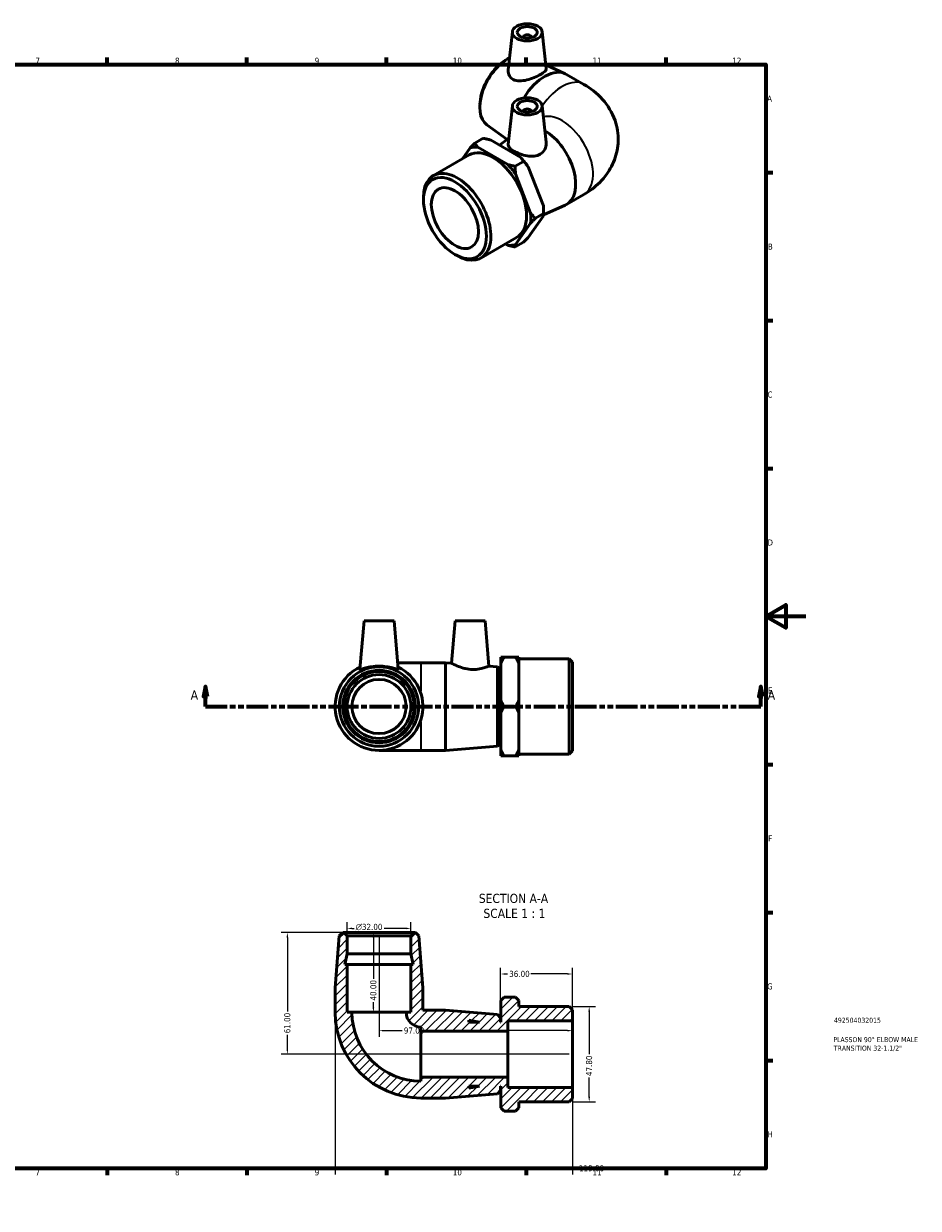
# Model space of a CAD drawing. Header units: millimetres. Extents: x 0 to 897, y -50 to 609.
# Tile 3 of 3: x 449 to 897, y 0 to 594. Entities that reach past the tile are written whole.
import ezdxf

# ---------------------------------------------------------------- set-up
doc = ezdxf.new("R2010")
doc.units = ezdxf.units.MM
doc.linetypes.add('DOUBLE_DASH_CHAIN', pattern=[1.2403, 0.6614, -0.0827, 0.1654, -0.0827, 0.1654, -0.0827])
for name, color, linetype, lineweight in [('Border (ANSI)', 7, 'Continuous', 70), ('Dimension (ANSI)', 7, 'Continuous', 25), ('Hatch (ANSI)', 7, 'Continuous', 18), ('Section Line (ANSI)', 7, 'DOUBLE_DASH_CHAIN', 70), ('Symbol (ANSI)', 7, 'Continuous', 25), ('Title (ISO)', 7, 'Continuous', 50), ('Visible (ANSI)', 7, 'Continuous', 50), ('Visible Narrow (ANSI)', 7, 'Continuous', 35)]:
    doc.layers.add(name, color=color, linetype=linetype, lineweight=lineweight)
doc.styles.add('Label Text (ANSI)', font='tahoma.ttf')
doc.styles.add('Note Text (ANSI)', font='tahoma.ttf')
doc.styles.add('Note Text (ISO)', font='tahoma.ttf')
doc.dimstyles.new('Default - mm (ANSI)', dxfattribs={"dimtxt": 3.048, "dimasz": 2.5, "dimexe": 3.175, "dimexo": 1.6002, "dimgap": 0.8, "dimtad": 0, "dimtoh": 1, "dimrnd": 1e-08, "dimzin": 4, "dimdsep": 46, "dimtxsty": 'Note Text (ANSI)', "dimcen": 0.09, "dimdle": 10, "dimclrd": 256, "dimclre": 256, "dimclrt": 230, "dimadec": 1, "dimazin": 1, "dimtfac": 1, "dimtofl": 0, "dimtmove": 0, "dimatfit": 3, "dimfxl": 1, "dimtolj": 1, "dimtzin": 4, "dimlwd": -1, "dimlwe": -1, "dimarcsym": 0})

# ---------------------------------------------------------------- blocks, each defined once
blk = doc.blocks.new('Borders Default Border')
at = {"layer": 'Border (ANSI)'}
for p, q in [((70.08, 574), (70.08, 577.45)), ((140.17, 574), (140.17, 577.45)), ((210.25, 574), (210.25, 577.45)), ((280.33, 574), (280.33, 577.45)), ((350.42, 574), (350.42, 577.45)), ((490.58, 574), (490.58, 577.45)), ((560.67, 574), (560.67, 577.45)), ((630.75, 574), (630.75, 577.45)), ((700.83, 574), (700.83, 577.45)), ((770.92, 574), (770.92, 577.45)), ((20, 519.75), (16.55, 519.75)), ((821, 519.75), (824.45, 519.75)), ((20, 445.5), (16.55, 445.5)), ((821, 445.5), (824.45, 445.5)), ((20, 371.25), (16.55, 371.25)), ((821, 371.25), (824.45, 371.25)), ((20, 222.75), (16.55, 222.75)), ((821, 222.75), (824.45, 222.75)), ((20, 148.5), (16.55, 148.5)), ((821, 148.5), (824.45, 148.5)), ((20, 74.25), (16.55, 74.25)), ((821, 74.25), (824.45, 74.25)), ((70.08, 20), (70.08, 16.55)), ((140.17, 20), (140.17, 16.55)), ((210.25, 20), (210.25, 16.55)), ((280.33, 20), (280.33, 16.55)), ((350.42, 20), (350.42, 16.55)), ((490.58, 20), (490.58, 16.55)), ((560.67, 20), (560.67, 16.55)), ((630.75, 20), (630.75, 16.55)), ((700.83, 20), (700.83, 16.55)), ((770.92, 20), (770.92, 16.55))]:
    blk.add_line(p, q, dxfattribs=at)
at = {"layer": 'Border (ANSI)', "flags": 128}
for points in [[(420.5, 594), (420.5, 574), (414.73, 584), (426.27, 584), (420.5, 574)], [(20, 20), (20, 574), (821, 574), (821, 20), (20, 20)], [(0, 297), (20, 297), (10, 302.77), (10, 291.23), (20, 297)], [(841, 297), (821, 297), (831, 302.77), (831, 291.23), (821, 297)], [(420.5, 0), (420.5, 20), (414.73, 10), (426.27, 10), (420.5, 20)]]:
    blk.add_lwpolyline(points, dxfattribs=at)
at = {"layer": 'Border (ANSI)', "color": 230, "true_color": 0xff0080, "attachment_point": 7, "style": 'Note Text (ANSI)'}
for s, insert, char_height in [('1', (34.35, 574.4), 3.05), ('2', (104.2, 574.4), 3.05), ('3', (174.26, 574.34), 3.05), ('4', (244.23, 574.4), 3.05), ('5', (314.48, 574.34), 3.05), ('6', (384.49, 574.34), 3.05), ('7', (454.6, 574.4), 3.05), ('8', (524.63, 574.33), 3.05), ('9', (594.7, 574.34), 3.05), ('10', (663.96, 574.34), 3.048), ('11', (734.04, 574.4), 3.048), ('12', (804.13, 574.4), 3.048), ('A', (16.78, 555.35), 3.05), ('A', (821.63, 555.35), 3.05), ('B', (17.15, 481.1), 3.05), ('B', (821.99, 481.1), 3.05), ('C', (16.95, 406.8), 3.05), ('C', (821.8, 406.8), 3.05), ('D', (16.96, 332.6), 3.05), ('D', (821.81, 332.6), 3.05), ('E', (17.21, 258.35), 3.05), ('E', (822.05, 258.35), 3.05), ('F', (17.29, 184.1), 3.05), ('F', (822.14, 184.1), 3.05), ('G', (16.81, 109.79), 3.05), ('G', (821.66, 109.79), 3.05), ('H', (16.97, 35.6), 3.05), ('H', (821.81, 35.6), 3.05), ('1', (34.35, 16.55), 3.05), ('2', (104.2, 16.55), 3.05), ('3', (174.26, 16.49), 3.05), ('4', (244.23, 16.55), 3.05), ('5', (314.48, 16.49), 3.05), ('6', (384.49, 16.49), 3.05), ('7', (454.6, 16.55), 3.05), ('8', (524.63, 16.48), 3.05), ('9', (594.7, 16.49), 3.05), ('10', (663.96, 16.49), 3.048), ('11', (734.04, 16.55), 3.048), ('12', (804.13, 16.55), 3.048)]:
    blk.add_mtext(s, dxfattribs=dict(at, insert=insert, char_height=char_height))
blk = doc.blocks.new('Title Blocks ISO')
at = {"layer": 'Title (ISO)', "color": 232, "true_color": 0xca0064, "style": 'Note Text (ISO)'}
for tag, p in [('PART_NUMBER_001', (34.16, 73.13)), ('DESCRIPTION_001', (33.84, 63.4)), ('DESCRIPTION_002', (34.09, 59.12))]:
    blk.add_attdef(tag, p, '', height=2.5, dxfattribs=at)
blk = doc.blocks.new('2dTransSection0')
at = {"layer": 'Section Line (ANSI)', "linetype": 'Continuous'}
for p, q in [((539.86, 261.81), (538.86, 256.81)), ((539.86, 256.81), (539.86, 261.81)), ((540.86, 256.81), (539.86, 261.81)), ((818.47, 261.81), (817.47, 256.81)), ((818.47, 256.81), (818.47, 261.81)), ((819.47, 256.81), (818.47, 261.81)), ((538.86, 256.81), (540.86, 256.81)), ((539.86, 251.81), (539.86, 256.81)), ((817.47, 256.81), (819.47, 256.81)), ((818.47, 251.81), (818.47, 256.81)), ((539.86, 251.81), (550.85, 251.81)), ((807.48, 251.81), (818.47, 251.81))]:
    blk.add_line(p, q, dxfattribs=at)
at = {"layer": 'Section Line (ANSI)', "linetype": 'DOUBLE_DASH_CHAIN', "ltscale": 16.597679}
blk.add_line((539.86, 251.81), (818.47, 251.81), dxfattribs=at)
at = {"layer": 'Section Line (ANSI)', "linetype": 'Continuous', "flags": 128}
for points in [[(540.86, 256.81), (539.86, 261.81), (538.86, 256.81), (540.86, 256.81)], [(819.47, 256.81), (818.47, 261.81), (817.47, 256.81), (819.47, 256.81)]]:
    blk.add_lwpolyline(points, dxfattribs=at)
at = {"layer": 'Section Line (ANSI)'}
for points in [[(540.86, 256.81), (539.86, 261.81), (538.86, 256.81), (540.86, 256.81)], [(819.47, 256.81), (818.47, 261.81), (817.47, 256.81), (819.47, 256.81)]]:
    blk.add_solid(points, dxfattribs=at)
at = {"layer": 'Section Line (ANSI)', "char_height": 4.57, "attachment_point": 7, "style": 'Label Text (ANSI)'}
for insert in [(532.5, 255.31), (821.94, 255.31)]:
    blk.add_mtext('A', dxfattribs=dict(at, insert=insert))
blk = doc.blocks.new('*D7')
at = {"layer": 'Defpoints', "color": 0, "transparency": 16777216}
for p in [(610.98, 140.46), (610.98, 136.76), (642.98, 136.76)]:
    blk.add_point(p, dxfattribs=at)
at = {"layer": 'Dimension (ANSI)', "transparency": 16777216}
for p, q in [((610.98, 138.36), (610.98, 143.64)), ((642.98, 138.36), (642.98, 143.64)), ((613.48, 140.46), (614.42, 140.46)), ((640.48, 140.46), (629.57, 140.46))]:
    blk.add_line(p, q, dxfattribs=at)
for points in [[(613.48, 140.88), (613.48, 140.05), (610.98, 140.46)], [(640.48, 140.88), (640.48, 140.05), (642.98, 140.46)]]:
    blk.add_solid(points, dxfattribs=at)
at = {"layer": 'Dimension (ANSI)', "color": 230, "true_color": 0xff0080, "transparency": 16777216, "insert": (615.22, 142.76), "char_height": 3.048, "attachment_point": 1, "style": 'Note Text (ANSI)'}
blk.add_mtext('\\A1;\\fAIGDT|b0|i0;\\H3.0480;\\ln\\fTahoma|b0|i0;\\H3.0480;32.00', dxfattribs=at)
blk = doc.blocks.new('*D8')
at = {"layer": 'Defpoints', "color": 0, "transparency": 16777216}
for p in [(609.38, 138.36), (580.98, 77.36), (723.98, 77.36)]:
    blk.add_point(p, dxfattribs=at)
at = {"layer": 'Dimension (ANSI)', "transparency": 16777216}
for p, q in [((607.78, 138.36), (577.81, 138.36)), ((580.98, 135.86), (580.98, 98.7)), ((580.98, 79.86), (580.98, 87.02)), ((722.38, 77.36), (577.81, 77.36))]:
    blk.add_line(p, q, dxfattribs=at)
for points in [[(580.56, 135.86), (581.4, 135.86), (580.98, 138.36)], [(580.56, 79.86), (581.4, 79.86), (580.98, 77.36)]]:
    blk.add_solid(points, dxfattribs=at)
at = {"layer": 'Dimension (ANSI)', "color": 230, "true_color": 0xff0080, "transparency": 16777216, "insert": (579.39, 87.82), "char_height": 3.048, "attachment_point": 1, "rotation": 90, "style": 'Note Text (ANSI)'}
blk.add_mtext('\\A1;61.00', dxfattribs=at)
blk = doc.blocks.new('*D9')
at = {"layer": 'Defpoints', "color": 0, "transparency": 16777216}
for p in [(604.98, 98.36), (723.98, 60.63), (723.98, 20.06)]:
    blk.add_point(p, dxfattribs=at)
at = {"layer": 'Dimension (ANSI)', "transparency": 16777216}
for p, q in [((604.98, 96.76), (604.98, 16.89)), ((723.98, 59.03), (723.98, 16.89)), ((607.48, 20.06), (721.48, 20.06)), ((723.98, 20.06), (726.48, 20.06))]:
    blk.add_line(p, q, dxfattribs=at)
for points in [[(607.48, 20.48), (607.48, 19.65), (604.98, 20.06)], [(721.48, 20.48), (721.48, 19.65), (723.98, 20.06)]]:
    blk.add_solid(points, dxfattribs=at)
at = {"layer": 'Dimension (ANSI)', "color": 230, "true_color": 0xff0080, "transparency": 16777216, "insert": (727.28, 21.65), "char_height": 3.048, "attachment_point": 1, "style": 'Note Text (ANSI)'}
blk.add_mtext('\\A1;119.00', dxfattribs=at)
blk = doc.blocks.new('*D10')
at = {"layer": 'Defpoints', "color": 0, "transparency": 16777216}
for p in [(722.38, 101.26), (722.38, 53.46), (732.38, 53.46)]:
    blk.add_point(p, dxfattribs=at)
at = {"layer": 'Dimension (ANSI)', "transparency": 16777216}
for p, q in [((723.98, 101.26), (735.56, 101.26)), ((732.38, 98.76), (732.38, 77.34)), ((732.38, 55.96), (732.38, 65.57)), ((723.98, 53.46), (735.56, 53.46))]:
    blk.add_line(p, q, dxfattribs=at)
for points in [[(731.96, 98.76), (732.8, 98.76), (732.38, 101.26)], [(731.96, 55.96), (732.8, 55.96), (732.38, 53.46)]]:
    blk.add_solid(points, dxfattribs=at)
at = {"layer": 'Dimension (ANSI)', "color": 230, "true_color": 0xff0080, "transparency": 16777216, "insert": (730.79, 66.37), "char_height": 3.048, "attachment_point": 1, "rotation": 90, "style": 'Note Text (ANSI)'}
blk.add_mtext('\\A1;47.80', dxfattribs=at)
blk = doc.blocks.new('*D11')
at = {"layer": 'Defpoints', "color": 0, "transparency": 16777216}
for p in [(626.98, 138.36), (624.15, 98.36), (626.98, 98.36)]:
    blk.add_point(p, dxfattribs=at)
at = {"layer": 'Dimension (ANSI)', "transparency": 16777216}
for p, q in [((624.15, 135.86), (624.15, 115.24)), ((624.15, 100.86), (624.15, 103.47))]:
    blk.add_line(p, q, dxfattribs=at)
for points in [[(623.73, 135.86), (624.56, 135.86), (624.15, 138.36)], [(623.73, 100.86), (624.56, 100.86), (624.15, 98.36)]]:
    blk.add_solid(points, dxfattribs=at)
at = {"layer": 'Dimension (ANSI)', "color": 230, "true_color": 0xff0080, "transparency": 16777216, "insert": (622.56, 104.27), "char_height": 3.048, "attachment_point": 1, "rotation": 90, "style": 'Note Text (ANSI)'}
blk.add_mtext('\\A1;40.00', dxfattribs=at)
blk = doc.blocks.new('*D12')
at = {"layer": 'Defpoints', "color": 0, "transparency": 16777216}
for p in [(687.98, 117.59), (687.98, 95.56), (723.98, 94.09)]:
    blk.add_point(p, dxfattribs=at)
at = {"layer": 'Dimension (ANSI)', "transparency": 16777216}
for p, q in [((687.98, 97.16), (687.98, 120.76)), ((723.98, 95.69), (723.98, 120.76)), ((690.48, 117.59), (691.46, 117.59)), ((721.48, 117.59), (703.12, 117.59))]:
    blk.add_line(p, q, dxfattribs=at)
for points in [[(690.48, 118), (690.48, 117.17), (687.98, 117.59)], [(721.48, 118), (721.48, 117.17), (723.98, 117.59)]]:
    blk.add_solid(points, dxfattribs=at)
at = {"layer": 'Dimension (ANSI)', "color": 230, "true_color": 0xff0080, "transparency": 16777216, "insert": (692.26, 119.18), "char_height": 3.048, "attachment_point": 1, "style": 'Note Text (ANSI)'}
blk.add_mtext('\\A1;36.00', dxfattribs=at)
blk = doc.blocks.new('*D13')
at = {"layer": 'Defpoints', "color": 0, "transparency": 16777216}
for p in [(626.98, 138.36), (626.98, 89.16), (723.98, 77.36)]:
    blk.add_point(p, dxfattribs=at)
at = {"layer": 'Dimension (ANSI)', "transparency": 16777216}
for p, q in [((626.98, 136.76), (626.98, 85.98)), ((629.48, 89.16), (638.62, 89.16)), ((721.48, 89.16), (650.34, 89.16))]:
    blk.add_line(p, q, dxfattribs=at)
for points in [[(629.48, 89.58), (629.48, 88.74), (626.98, 89.16)], [(721.48, 89.58), (721.48, 88.74), (723.98, 89.16)]]:
    blk.add_solid(points, dxfattribs=at)
at = {"layer": 'Dimension (ANSI)', "color": 230, "true_color": 0xff0080, "transparency": 16777216, "insert": (639.42, 90.75), "char_height": 3.048, "attachment_point": 1, "style": 'Note Text (ANSI)'}
blk.add_mtext('\\A1;97.00', dxfattribs=at)

msp = doc.modelspace()

# ---------------------------------------------------------------- hatches: boundary and pattern name
at = {"layer": 'Hatch (ANSI)'}
h = msp.add_hatch(dxfattribs=at)
h.set_pattern_fill('ANSI31', color=256, scale=25.4, style=0)
h.set_pattern_definition([(45, (0, 0), (-2.245064, 2.245064), [])])
edge = h.paths.add_edge_path()
edge.add_line((642.98, 122.357), (642.98, 98.357))
edge.add_line((642.98, 98.357), (640.58, 98.357))
edge.add_ellipse((647.98, 98.357), major_axis=(-7.4, 0), ratio=1, start_angle=0, end_angle=90)
edge.add_line((647.98, 90.957), (647.98, 88.857))
edge.add_line((647.98, 88.857), (691.58, 88.857))
edge.add_line((691.58, 88.857), (691.58, 94.088))
edge.add_line((691.58, 94.088), (723.98, 94.088))
edge.add_line((723.98, 94.088), (723.98, 99.659))
edge.add_line((723.98, 99.659), (722.38, 101.259))
edge.add_line((722.38, 101.259), (697.08, 101.259))
edge.add_line((697.08, 101.259), (697.08, 104.357))
edge.add_line((697.08, 104.357), (695.48, 105.957))
edge.add_line((695.48, 105.957), (689.68, 105.957))
edge.add_line((689.68, 105.957), (688.08, 104.357))
edge.add_line((688.08, 104.357), (688.08, 93.357))
edge.add_line((688.08, 93.357), (687.98, 93.357))
edge.add_line((687.98, 93.357), (687.98, 95.557))
edge.add_line((687.98, 95.557), (686.385, 97.284))
edge.add_line((686.385, 97.284), (660.314, 99.357))
edge.add_line((660.314, 99.357), (648.98, 99.357))
edge.add_line((648.98, 99.357), (648.98, 110.691))
edge.add_line((648.98, 110.691), (646.907, 136.762))
edge.add_line((646.907, 136.762), (645.18, 138.357))
edge.add_line((645.18, 138.357), (644.58, 138.357))
edge.add_line((644.58, 138.357), (642.98, 136.757))
edge.add_line((642.98, 136.757), (642.98, 127.691))
edge.add_line((642.98, 127.691), (644.114, 122.357))
edge.add_line((644.114, 122.357), (642.98, 122.357))
h.paths.add_polyline_path([(671.98, 94.491), (677.314, 93.357), (671.98, 93.357)], flags=0)
edge = h.paths.add_edge_path()
edge.add_ellipse((647.98, 98.357), major_axis=(-43, 0), ratio=1, start_angle=0, end_angle=90)
edge.add_line((647.98, 55.357), (660.314, 55.357))
edge.add_line((660.314, 55.357), (686.385, 57.43))
edge.add_line((686.385, 57.43), (687.98, 59.157))
edge.add_line((687.98, 59.157), (687.98, 61.357))
edge.add_line((687.98, 61.357), (688.08, 61.357))
edge.add_line((688.08, 61.357), (688.08, 50.357))
edge.add_line((688.08, 50.357), (689.68, 48.757))
edge.add_line((689.68, 48.757), (695.48, 48.757))
edge.add_line((695.48, 48.757), (697.08, 50.357))
edge.add_line((697.08, 50.357), (697.08, 53.456))
edge.add_line((697.08, 53.456), (722.38, 53.456))
edge.add_line((722.38, 53.456), (723.98, 55.056))
edge.add_line((723.98, 55.056), (723.98, 60.626))
edge.add_line((723.98, 60.626), (691.58, 60.626))
edge.add_line((691.58, 60.626), (691.58, 65.857))
edge.add_line((691.58, 65.857), (647.98, 65.857))
edge.add_line((647.98, 65.857), (647.98, 63.757))
edge.add_ellipse((647.98, 98.357), major_axis=(0, -34.6), ratio=1, start_angle=270, end_angle=360, ccw=False)
edge.add_line((613.38, 98.357), (610.98, 98.357))
edge.add_line((610.98, 98.357), (610.98, 122.357))
edge.add_line((610.98, 122.357), (609.847, 122.357))
edge.add_line((609.847, 122.357), (610.98, 127.691))
edge.add_line((610.98, 127.691), (610.98, 136.757))
edge.add_line((610.98, 136.757), (609.38, 138.357))
edge.add_line((609.38, 138.357), (608.78, 138.357))
edge.add_line((608.78, 138.357), (607.053, 136.762))
edge.add_line((607.053, 136.762), (604.98, 110.691))
edge.add_line((604.98, 110.691), (604.98, 98.357))
h.paths.add_polyline_path([(677.314, 61.357), (671.98, 60.224), (671.98, 61.357)], flags=0)

# ---------------------------------------------------------------- linework, layer by layer
at = {"layer": 'Visible (ANSI)'}
for p, q in [((693.854, 590.444), (691.797, 571.261)), ((708.826, 590.444), (710.807, 571.966)), ((699.34, 587.725), (699.34, 587.539)), ((703.34, 587.725), (703.34, 587.539)), ((689.319, 575.42), (690.337, 576.113)), ((710.607, 573.83), (720.39, 569.4)), ((721.028, 569.073), (729.749, 564.051)), ((677.665, 555.182), (677.576, 553.955)), ((693.854, 553.267), (691.778, 533.899)), ((708.826, 553.267), (710.777, 535.069)), ((699.34, 550.548), (699.34, 550.362)), ((703.34, 550.548), (703.34, 550.362)), ((681.123, 543.707), (691.315, 536.435)), ((679.172, 536.976), (675.071, 534.614)), ((682.815, 536.181), (698.015, 527.428)), ((687.322, 533.586), (692.11, 537.003)), ((672.684, 532.171), (668.87, 526.729)), ((691.652, 523.763), (676.451, 532.517)), ((654.234, 518.301), (672.124, 528.603)), ((695.294, 522.968), (699.395, 525.33)), ((703.019, 499.482), (695.418, 519.079)), ((701.782, 522.744), (709.383, 503.147)), ((649.26, 506.018), (649.26, 507.321)), ((721.028, 503.797), (729.749, 508.819)), ((709.453, 498.518), (720.39, 503.47)), ((709.507, 500.561), (709.507, 499.258)), ((695.418, 483.61), (703.019, 494.453)), ((709.383, 498.118), (701.782, 487.275)), ((705.406, 496.896), (709.507, 499.258)), ((678.089, 476.876), (695.979, 487.178)), ((690.417, 483.975), (691.652, 483.265)), ((699.395, 484.832), (695.294, 482.47)), ((664.969, 478.74), (666.096, 478.086)), ((619.48, 294.812), (617.353, 270.498)), ((619.48, 294.812), (634.48, 294.812)), ((634.48, 294.812), (636.607, 270.498)), ((665.13, 294.812), (663.272, 273.576)), ((665.13, 294.812), (680.13, 294.812)), ((680.13, 294.812), (682.119, 272.078)), ((647.98, 273.812), (636.318, 273.812)), ((660.314, 273.812), (647.98, 273.812)), ((660.314, 273.812), (660.314, 229.812)), ((663.272, 273.576), (660.314, 273.812)), ((688.08, 273.504), (688.08, 276.58)), ((688.08, 254.887), (688.08, 273.504)), ((689.68, 276.58), (695.48, 276.58)), ((697.08, 276.58), (697.08, 273.504)), ((722.38, 275.713), (697.08, 275.713)), ((697.08, 273.504), (697.08, 254.887)), ((722.38, 227.91), (722.38, 275.713)), ((723.98, 274.113), (722.38, 275.713)), ((723.98, 274.113), (723.98, 229.51)), ((686.385, 271.738), (682.119, 272.078)), ((686.385, 231.885), (686.385, 271.738)), ((687.98, 270.012), (686.385, 271.738)), ((687.98, 270.012), (687.98, 233.612)), ((688.08, 267.812), (687.98, 267.812)), ((688.08, 248.736), (688.08, 254.887)), ((689.68, 251.812), (695.48, 251.812)), ((697.08, 254.887), (697.08, 248.736)), ((688.08, 230.119), (688.08, 248.736)), ((697.08, 248.736), (697.08, 230.119)), ((686.385, 231.885), (660.314, 229.812)), ((687.98, 233.612), (686.385, 231.885)), ((688.08, 235.812), (687.98, 235.812)), ((626.98, 229.812), (647.98, 229.812)), ((660.314, 229.812), (647.98, 229.812)), ((688.08, 227.043), (688.08, 230.119)), ((689.68, 227.043), (695.48, 227.043)), ((697.08, 230.119), (697.08, 227.043)), ((722.38, 227.91), (697.08, 227.91)), ((723.98, 229.51), (722.38, 227.91)), ((607.053, 136.762), (604.98, 110.691)), ((608.78, 138.357), (607.053, 136.762)), ((609.38, 138.357), (608.78, 138.357)), ((610.98, 136.757), (609.38, 138.357)), ((644.58, 138.357), (609.38, 138.357)), ((610.98, 127.691), (610.98, 136.757)), ((610.98, 136.757), (642.98, 136.757)), ((644.58, 138.357), (642.98, 136.757)), ((642.98, 136.757), (642.98, 127.691)), ((645.18, 138.357), (644.58, 138.357)), ((646.907, 136.762), (645.18, 138.357)), ((648.98, 110.691), (646.907, 136.762)), ((609.847, 122.357), (610.98, 127.691)), ((610.98, 127.691), (642.98, 127.691)), ((642.98, 127.691), (644.114, 122.357)), ((610.98, 122.357), (609.847, 122.357)), ((610.98, 98.357), (610.98, 122.357)), ((610.98, 122.357), (642.98, 122.357)), ((642.98, 122.357), (642.98, 98.357)), ((644.114, 122.357), (642.98, 122.357)), ((604.98, 110.691), (604.98, 98.357)), ((648.98, 99.357), (648.98, 110.691)), ((689.68, 105.957), (688.08, 104.357)), ((688.08, 104.357), (688.08, 93.357)), ((689.68, 105.957), (695.48, 105.957)), ((697.08, 104.357), (695.48, 105.957)), ((697.08, 101.259), (697.08, 104.357)), ((722.38, 101.259), (697.08, 101.259)), ((723.98, 99.659), (722.38, 101.259)), ((613.38, 98.357), (610.98, 98.357)), ((613.38, 98.357), (640.58, 98.357)), ((642.98, 98.357), (640.58, 98.357)), ((660.314, 99.357), (648.98, 99.357)), ((686.385, 97.284), (660.314, 99.357)), ((687.98, 95.557), (686.385, 97.284)), ((687.98, 93.357), (687.98, 95.557)), ((723.98, 94.088), (723.98, 99.659)), ((647.98, 90.957), (647.98, 88.857)), ((671.98, 94.491), (677.314, 93.357)), ((671.98, 93.357), (671.98, 94.491)), ((677.314, 93.357), (671.98, 93.357)), ((688.08, 93.357), (687.98, 93.357)), ((691.58, 88.857), (691.58, 94.088)), ((691.58, 94.088), (723.98, 94.088)), ((723.98, 94.088), (723.98, 60.626)), ((647.98, 88.857), (691.58, 88.857)), ((647.98, 88.857), (647.98, 65.857)), ((691.58, 88.857), (691.58, 65.857)), ((691.58, 65.857), (647.98, 65.857)), ((647.98, 65.857), (647.98, 63.757)), ((691.58, 60.626), (691.58, 65.857)), ((677.314, 61.357), (671.98, 60.224)), ((671.98, 60.224), (671.98, 61.357)), ((671.98, 61.357), (677.314, 61.357)), ((687.98, 59.157), (687.98, 61.357)), ((687.98, 61.357), (688.08, 61.357)), ((688.08, 61.357), (688.08, 50.357)), ((723.98, 60.626), (691.58, 60.626)), ((723.98, 55.056), (723.98, 60.626)), ((647.98, 55.357), (660.314, 55.357)), ((660.314, 55.357), (686.385, 57.43)), ((686.385, 57.43), (687.98, 59.157)), ((722.38, 53.456), (723.98, 55.056)), ((688.08, 50.357), (689.68, 48.757)), ((695.48, 48.757), (689.68, 48.757)), ((695.48, 48.757), (697.08, 50.357)), ((697.08, 50.357), (697.08, 53.456)), ((697.08, 53.456), (722.38, 53.456))]:
    msp.add_line(p, q, dxfattribs=at)
for radius in [19.927, 18.2, 17.6, 16, 13.6]:
    msp.add_circle((626.98, 251.812), radius, dxfattribs=at)
for centre, radius, start, end in [((626.98, 251.812), 22, 115.661278, 64.338722), ((647.98, 98.357), 43, 180, 270), ((647.98, 98.357), 34.6, 180, 270), ((647.98, 98.357), 7.4, 180, 270)]:
    msp.add_arc(centre, radius, start, end, dxfattribs=at)
for centre, major_axis, ratio in [((701.34, 590.178), (-7.5, 0), 0.5758617), ((701.34, 590.178), (-5, 0), 0.5758617), ((701.34, 553.001), (-7.5, 0), 0.5758617), ((701.34, 553.001), (-5, 0), 0.5758617), ((665.03, 496.937), (-11.129, 19.326), 0.5780931), ((665.03, 496.937), (-8.349, 14.499), 0.5780931)]:
    msp.add_ellipse(centre, major_axis=major_axis, ratio=ratio, dxfattribs=at)
for centre, major_axis, ratio, start_param, end_param in [((701.34, 587.725), (-2, 0), 0.5758617, 2.9729035, 6.4518745), ((691.614, 560.624), (-9.944, -17.268), 0.5780931, 3.8654975, 6.2268191), ((690.486, 561.274), (-9.082, -15.772), 0.5780931, 4.0158162, 5.4089618), ((710.049, 550.008), (10.979, 19.065), 0.5780931, 0, 1.5265753), ((701.34, 550.548), (2, 0), 0.5758617, 6.1144961, 9.5934671), ((710.049, 522.862), (10.979, -19.065), 0.5780931, 6.2268191, 8.6339024), ((684.051, 507.891), (-11.928, 20.713), 0.5780931, 3.1415927, 6.2831853), ((684.051, 507.891), (-13.474, 23.398), 0.5780931, 5.909157, 6.1374822), ((684.051, 507.891), (13.474, -23.398), 0.5780931, 1.7203668, 1.948692), ((690.415, 511.555), (-13.474, 23.398), 0.5780931, 4.8619595, 5.0902847), ((666.161, 497.589), (11.928, -20.713), 0.5780931, 5.4958534, 10.2121098), ((684.051, 507.891), (13.474, -23.398), 0.5780931, 0.6731693, 0.9014945), ((690.415, 511.555), (-13.474, 23.398), 0.5780931, 3.9289245, 4.0430871), ((684.051, 507.891), (13.474, -23.398), 0.5780931, 5.909157, 6.1374822)]:
    msp.add_ellipse(centre, major_axis=major_axis, ratio=ratio, start_param=start_param, end_param=end_param, dxfattribs=at)
for points, knots in [([(694.247, 566.522), (693.448, 566.949), (692.775, 567.602), (691.92, 569.171), (691.737, 570.081), (691.777, 571.038), (691.786, 571.149), (691.798, 571.261)], [0, 0, 0, 0, 0.35270019, 0.35270019, 0.70540039, 0.70540039, 0.75131423, 0.75131423, 0.75131423, 0.75131423]), ([(710.807, 571.966), (710.811, 571.924), (710.813, 571.882), (710.807, 571.444), (710.567, 570.999), (709.581, 570.034), (708.833, 569.511), (707.081, 568.502), (705.981, 567.961), (703.603, 566.988), (702.326, 566.56), (699.916, 565.968), (698.616, 565.77), (696.214, 565.811), (695.112, 566.059), (694.247, 566.522)], [3.5570156, 3.5570156, 3.5570156, 3.5570156, 3.5966838, 3.5966838, 3.9683323, 3.9683323, 4.3399809, 4.3399809, 4.7116294, 4.7116294, 5.0832779, 5.0832779, 5.4657003, 5.4657003, 5.8481226, 5.8481226, 5.8481226, 5.8481226]), ([(729.749, 564.051), (733.031, 562.161), (736.237, 559.749), (741.65, 553.631), (743.927, 550.054), (746.442, 542.652), (747.009, 539.123), (746.817, 532.349), (746.153, 529.129), (743.894, 523.06), (742.243, 520.272), (738.091, 514.968), (735.491, 512.651), (731.802, 510.06), (730.781, 509.413), (729.749, 508.819)], [4.712389, 4.712389, 4.712389, 4.712389, 5.0265482, 5.0265482, 5.3046089, 5.3046089, 5.5141278, 5.5141278, 5.7089501, 5.7089501, 5.9213233, 5.9213233, 6.1844181, 6.1844181, 6.2831853, 6.2831853, 6.2831853, 6.2831853]), ([(710.776, 535.069), (710.799, 534.855), (710.812, 534.641), (710.818, 533.43), (710.578, 532.344), (709.562, 530.417), (708.784, 529.583), (707.853, 529.011)], [5.00257542, 5.00257542, 5.00257542, 5.00257542, 5.08327794, 5.08327794, 5.46570028, 5.46570028, 5.84812261, 5.84812261, 5.84812261, 5.84812261]), ([(707.853, 529.011), (706.994, 528.484), (705.92, 528.13), (703.602, 527.872), (702.358, 527.96), (700.043, 528.368), (698.806, 528.719), (696.519, 529.57), (695.468, 530.069), (693.793, 531.033), (693.063, 531.56), (692.072, 532.597), (691.809, 533.11), (691.765, 533.695), (691.767, 533.796), (691.779, 533.899)], [0, 0, 0, 0, 0.3527002, 0.3527002, 0.7054004, 0.7054004, 1.06066, 1.06066, 1.4159196, 1.4159196, 1.7711792, 1.7711792, 2.1264388, 2.1264388, 2.1993587, 2.1993587, 2.1993587, 2.1993587]), ([(682.119, 272.078), (682.119, 272.078), (681.892, 271.982), (680.976, 271.638), (680.287, 271.395), (678.701, 270.947), (677.692, 270.71), (675.448, 270.423), (674.213, 270.381), (671.77, 270.554), (670.441, 270.798), (668.025, 271.463), (666.935, 271.875), (665.239, 272.591), (664.506, 272.946), (663.522, 273.441), (663.272, 273.576), (663.272, 273.576)], [1.4159196, 1.4159196, 1.4159196, 1.4159196, 1.7711792, 1.7711792, 2.1264388, 2.1264388, 2.4791389, 2.4791389, 2.8318391, 2.8318391, 3.2142615, 3.2142615, 3.5966838, 3.5966838, 3.9683323, 3.9683323, 4.3399809, 4.3399809, 4.3399809, 4.3399809]), ([(636.602, 270.464), (636.559, 270.381), (636.275, 270.423), (635.241, 270.71), (634.491, 270.947), (632.803, 271.395), (631.742, 271.638), (629.424, 271.982), (628.165, 272.078), (625.796, 272.078), (624.537, 271.982), (622.218, 271.638), (621.158, 271.395), (619.47, 270.947), (618.72, 270.71), (617.686, 270.423), (617.402, 270.381), (617.354, 270.474), (617.352, 270.485), (617.354, 270.498)], [0, 0, 0, 0, 0.3527002, 0.3527002, 0.7054004, 0.7054004, 1.06066, 1.06066, 1.4159196, 1.4159196, 1.7711792, 1.7711792, 2.1264388, 2.1264388, 2.4791389, 2.4791389, 2.8318391, 2.8318391, 2.8728115, 2.8728115, 2.8728115, 2.8728115])]:
    msp.add_open_spline(points, degree=3, knots=knots, dxfattribs=at)
for points in [[(679.172, 536.976), (681.11, 536.604), (682.815, 536.181)], [(675.071, 534.614), (673.779, 533.321), (672.684, 532.171)], [(676.451, 532.517), (675.717, 533.498), (675.071, 534.614)], [(695.294, 522.968), (693.357, 523.34), (691.652, 523.763)], [(698.015, 527.428), (698.75, 526.446), (699.395, 525.33)], [(699.395, 525.33), (700.687, 524.037), (701.782, 522.744)], [(695.418, 519.079), (695.294, 520.931), (695.294, 522.968)], [(705.406, 496.896), (704.114, 498.19), (703.019, 499.482)], [(709.383, 503.147), (709.507, 501.295), (709.507, 499.258)], [(703.019, 494.453), (704.114, 495.603), (705.406, 496.896)], [(709.507, 499.258), (709.507, 498.708), (709.383, 498.118)], [(691.652, 483.265), (693.357, 482.842), (695.294, 482.47)], [(695.294, 482.47), (695.294, 483.019), (695.418, 483.61)], [(701.782, 487.275), (700.687, 486.125), (699.395, 484.832)], [(688.08, 273.504), (688.767, 274.998), (689.68, 276.58)], [(689.68, 276.58), (688.767, 276.58), (688.08, 276.58)], [(695.48, 276.58), (696.394, 274.998), (697.08, 273.504)], [(697.08, 276.58), (696.394, 276.58), (695.48, 276.58)], [(689.68, 251.812), (688.767, 253.394), (688.08, 254.887)], [(688.08, 248.736), (688.767, 250.229), (689.68, 251.812)], [(697.08, 254.887), (696.394, 253.394), (695.48, 251.812)], [(695.48, 251.812), (696.394, 250.229), (697.08, 248.736)], [(689.68, 227.043), (688.767, 228.625), (688.08, 230.119)], [(688.08, 227.043), (688.767, 227.043), (689.68, 227.043)], [(697.08, 230.119), (696.394, 228.625), (695.48, 227.043)], [(695.48, 227.043), (696.394, 227.043), (697.08, 227.043)]]:
    msp.add_rational_spline(points, [1, 1.00204634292, 1], degree=2, dxfattribs=at)
msp.add_open_spline([(636.607, 270.498), (636.608, 270.485), (636.607, 270.474), (636.602, 270.464)], degree=3, dxfattribs=at)
at = {"layer": 'Visible Narrow (ANSI)'}
for p, q in [((647.98, 273.767), (647.98, 259.686)), ((647.98, 243.937), (647.98, 229.856))]:
    msp.add_line(p, q, dxfattribs=at)
for centre, major_axis, start_param, end_param in [((718.77, 544.986), (10.979, 19.065), 0, 1.4756329), ((718.77, 527.884), (-10.979, 19.065), 3.1415927, 6.1438548)]:
    msp.add_ellipse(centre, major_axis=major_axis, ratio=0.5780931, start_param=start_param, end_param=end_param, dxfattribs=at)

# ---------------------------------------------------------------- block references
msp.add_blockref('Borders Default Border', (0, 0))
msp.add_blockref('Title Blocks ISO', (821, 20)).add_auto_attribs({'PART_NUMBER_001': '492504032015', 'DESCRIPTION_001': 'PLASSON 90° ELBOW MALE', 'DESCRIPTION_002': 'TRANSITION 32-1.1/2"'})
at = {"layer": 'Section Line (ANSI)'}
msp.add_blockref('2dTransSection0', (0, 0), dxfattribs=at)

# ---------------------------------------------------------------- texts
at = {"layer": 'Symbol (ANSI)', "char_height": 4.572, "attachment_point": 7, "style": 'Label Text (ANSI)'}
for s, insert in [('SECTION A-A', (677.005, 153.164)), ('SCALE 1 : 1', (679.325, 145.651))]:
    msp.add_mtext(s, dxfattribs=dict(at, insert=insert))

# ---------------------------------------------------------------- dimensions: what is measured, and where the dimension line sits
at = {"layer": 'Dimension (ANSI)'}
dim = msp.add_linear_dim(base=(610.98, 140.462), p1=(642.98, 136.757), p2=(610.98, 136.757), angle=180, text='\\fAIGDT|b0|i0;\\H3.0480;\\ln\\fTahoma|b0|i0;\\H3.0480;<>', dimstyle='Default - mm (ANSI)', override={"dimtoh": 0, "dimdec": 2, "dimtp": 0, "dimtm": 0, "dimtdec": 2, "dimatfit": 1}, dxfattribs=at)
dim.commit()
dim.dimension.update_dxf_attribs({"geometry": '*D7', "text_midpoint": (621.997, 140.462), "dimtype": 160})
for base, p1, p2, angle, override, picture, middle in [((580.98, 77.357), (609.38, 138.357), (723.98, 77.357), 90, {"dimtoh": 0, "dimdec": 2, "dimtp": 0, "dimtm": 0, "dimtdec": 2, "dimatfit": 1}, '*D8', (580.98, 92.857)), ((624.147, 98.357), (626.98, 138.357), (626.98, 98.357), 270, {"dimtoh": 0, "dimdec": 2, "dimse1": 1, "dimse2": 1, "dimtp": 0, "dimtm": 0, "dimtdec": 2, "dimatfit": 1}, '*D11', (624.147, 109.357)), ((732.38, 53.456), (722.38, 101.259), (722.38, 53.456), 90, {"dimtoh": 0, "dimdec": 2, "dimtp": 0, "dimtm": 0, "dimtdec": 2, "dimatfit": 1}, '*D10', (732.38, 71.452))]:
    dim = msp.add_linear_dim(base=base, p1=p1, p2=p2, angle=angle, dimstyle='Default - mm (ANSI)', override=override, dxfattribs=at)
    dim.commit()
    dim.dimension.update_dxf_attribs({"geometry": picture, "text_midpoint": middle, "dimtype": 160})
for base, p1, p2, override, picture, middle in [((626.98, 89.16), (723.98, 77.357), (626.98, 138.357), {"dimtoh": 0, "dimdec": 2, "dimse1": 1, "dimtp": 0, "dimtm": 0, "dimtdec": 2, "dimatfit": 1}, '*D13', (644.48, 89.16)), ((687.98, 117.588), (723.98, 94.088), (687.98, 95.557), {"dimtoh": 0, "dimdec": 2, "dimtp": 0, "dimtm": 0, "dimtdec": 2, "dimatfit": 1}, '*D12', (697.29, 117.588)), ((723.98, 20.063), (604.98, 98.357), (723.98, 60.626), {"dimtoh": 0, "dimdec": 2, "dimtp": 0, "dimtm": 0, "dimtdec": 2, "dimatfit": 2}, '*D9', (733.32, 20.063))]:
    dim = msp.add_linear_dim(base=base, p1=p1, p2=p2, dimstyle='Default - mm (ANSI)', override=override, dxfattribs=at)
    dim.commit()
    dim.dimension.update_dxf_attribs({"geometry": picture, "text_midpoint": middle, "dimtype": 160})

doc.saveas('drawing.dxf')
